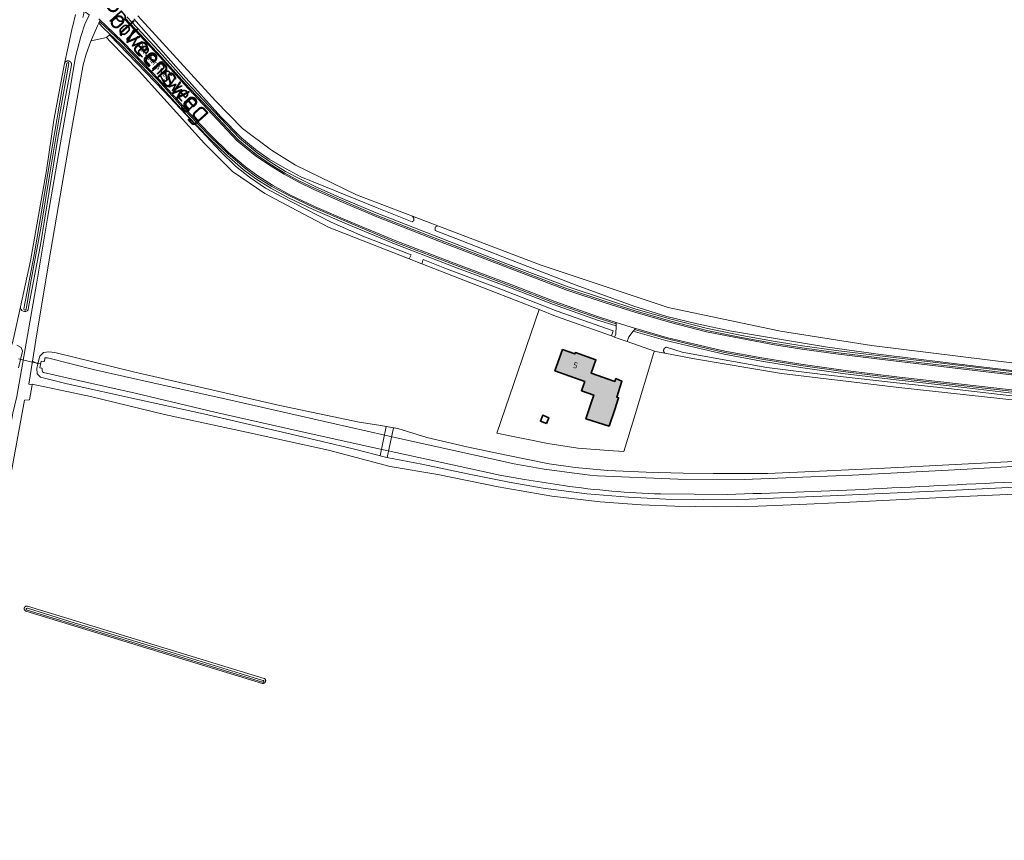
# Model space of a CAD drawing. Header units: metres. Extents: x 200031 to 204075, y 460125 to 464703.
# Tile 148 of 178: x 202494 to 202792, y 463139 to 463388. Entities that reach past the tile are written whole.
import ezdxf
from ezdxf.enums import TextEntityAlignment as Align

# ---------------------------------------------------------------- set-up
doc = ezdxf.new("R2010")
doc.units = ezdxf.units.M
doc.header["$LTSCALE"] = 2
for name, color, linetype, lineweight in [('B-WE-GR-GRAS-GV', 253, 'Continuous', 13), ('B-WE-KW-KUNSTWERK-GV', 253, 'Continuous', 18), ('B-WE-KW-KUNSTWERK_DUIKER-G', 253, 'Continuous', 18), ('B-WE-OG-BEBOUWING-GV', 253, 'Continuous', 35), ('B-WE-OG-BEBOUWING-T18', 253, 'Continuous', 18), ('B-WE-OG-BEBOUWING_SCHUUR-GV', 253, 'Continuous', 35), ('B-WE-OG-TERREIN_CULTUURSCHEIDING-GV', 253, 'Continuous', 18), ('B-WE-OG-TERREIN_ERF-GV', 253, 'Continuous', 18), ('B-WE-OG-TOPOGRAFIE-T18', 250, 'Continuous', 18), ('B-WE-OG-TOPOGRAFIE-T25_2000', 250, 'Continuous', 18), ('B-WE-OG-TOPOGRAFIE-T25_2500', 250, 'Continuous', 18), ('B-WE-OG-WATER_GREPPEL-GV', 253, 'Continuous', 18), ('B-WE-OG-WATER_SLOOT-GV', 253, 'Continuous', 18), ('B-WE-OG-WEG-GV', 253, 'Continuous', 18), ('B-WE-VH-VERHARDING_ASFALT-GV', 253, 'Continuous', 18), ('B-WE-VH-VERHARDING_BEDRIJFSVLOERPLAAT-GV', 253, 'Continuous', 18), ('B-WE-VH-VERHARDING_BETON-A', 254, 'Continuous', 25), ('B-WE-VH-VERHARDING_BETONSTRAATSTEEN-GV', 253, 'Continuous', 18), ('B-WE-VH-VERHARDING_GRASBETONSTEEN-GV', 253, 'Continuous', 18)]:
    doc.layers.add(name, color=color, linetype=linetype, lineweight=lineweight)
doc.styles.add('NLCS-ISO-M1000-T18', font='NLCS-ISO.ttf', dxfattribs={"height": 1.8})
doc.styles.add('NLCS-ISO-M2000-T25', font='NLCS-ISO.ttf', dxfattribs={"height": 5})
doc.styles.add('NLCS-ISO-M2500-T25', font='NLCS-ISO.ttf', dxfattribs={"height": 6.25})

msp = doc.modelspace()

# ---------------------------------------------------------------- hatches: boundary and pattern name
at = {"layer": 'B-WE-VH-VERHARDING_BETON-A'}
h = msp.add_hatch(color=256, dxfattribs=at)
h.dxf.hatch_style = 1
h.paths.add_polyline_path([(202664.612, 463278.359), (202663.603, 463275.523), (202667.32, 463274.2), (202666.641, 463272.123), (202664.932, 463267.027), (202671.955, 463264.841), (202673.688, 463269.845), (202674.838, 463273.419), (202674.298, 463273.614), (202675.828, 463278.39), (202674.014, 463279.207), (202673.687, 463278.285), (202666.552, 463280.825), (202667.984, 463284.846), (202661.741, 463287.068), (202661.601, 463286.675), (202657.866, 463288.004), (202655.578, 463281.576)])

# ---------------------------------------------------------------- linework, layer by layer
at = {"layer": 'B-WE-GR-GRAS-GV', "flags": 128}
for points in [[(202328.299, 463418.343), (202306.878, 463361.413), (202320.35, 463354.793), (202337.318, 463346.624), (202349.48, 463340.877), (202356.058, 463337.93), (202355.373, 463335.871), (202366.465, 463331.046), (202376.58, 463327.337), (202394.599, 463320.711), (202411.293, 463314.932), (202436.853, 463306.02), (202452.269, 463300.503), (202466.746, 463296.051), (202473.793, 463293.827), (202483.968, 463291.168), (202491.255, 463289.614), (202491.825, 463292.288), (202493.748, 463300.962)], [(202493.748, 463300.962), (202496.821, 463314.823), (202498.715, 463325.752), (202501.581, 463342.203), (202503.889, 463357.443), (202506.332, 463370.846), (202507.09, 463374.542), (202508.14, 463379.661), (202509.433, 463385.376), (202509.484, 463385.6), (202510.354, 463389.388)], [(202529.265, 463388.969), (202552.794, 463363.278), (202560.933, 463354.921), (202569.727, 463348.329), (202577.003, 463343.831), (202595.524, 463334.835), (202612.401, 463328.406), (202620.134, 463325.46), (202651.087, 463313.669), (202689.848, 463300.704), (202723.847, 463293.56), (202751.363, 463289.195), (202794.755, 463283.903)], [(202795.813, 463272.526), (202759.698, 463276.495), (202724.111, 463280.728), (202697.785, 463285.226), (202688.861, 463286.88), (202685.977, 463287.415), (202685.664, 463287.525), (202685.542, 463287.122), (202679.531, 463267.351), (202676.451, 463257.142), (202671.807, 463257.399), (202662.515, 463258.101), (202653.439, 463259.549), (202637.991, 463262.64), (202650.79, 463300.077), (202628.465, 463308.774), (202615.299, 463313.921), (202611.433, 463315.432), (202587.192, 463324.909), (202577.4, 463330.073), (202567.743, 463335.232), (202557.953, 463341.847), (202549.486, 463350.313), (202529.643, 463372.274), (202520.999, 463381.122), (202519.828, 463382.472), (202515.101, 463381.433), (202515.054, 463381.304), (202513.657, 463377.422), (202512.769, 463374.216), (202511.413, 463366.788), (202509.263, 463355.047), (202506.378, 463338.075), (202502.329, 463314.496), (202498.437, 463290.856), (202497.398, 463284.471), (202499.024, 463283.69), (202499.635, 463286.029), (202500.754, 463287.078), (202502.353, 463287.273), (202504.127, 463287.078), (202527.992, 463281.258), (202572.311, 463271.099), (202596.251, 463266.009), (202602.286, 463265.073), (202607.957, 463264.064), (202616.81, 463261.392), (202628.851, 463258.553), (202640.884, 463256.005), (202653.774, 463253.41), (202661.706, 463252.273), (202671.616, 463251.369), (202683.224, 463250.908), (202694.342, 463250.572), (202703.425, 463250.478), (202720.011, 463250.481), (202735.706, 463251.163), (202755.355, 463252.087), (202774.858, 463253.095), (202804.423, 463254.565)], [(202804.852, 463246.792), (202774.91, 463245.279), (202738.873, 463243.705), (202714.367, 463242.733), (202700.514, 463242.624), (202689.15, 463242.702), (202677.85, 463243.327), (202665.174, 463244.308), (202651.96, 463245.985), (202641.736, 463247.808), (202629.05, 463250.349), (202615.248, 463253.312), (202604.675, 463255.319), (202594.435, 463257.979), (202575.694, 463262.418), (202549.144, 463268.512), (202529.762, 463272.729), (202507.877, 463277.629), (202499.762, 463279.605), (202498.765, 463280.66), (202498.66, 463282.295), (202499.024, 463283.69), (202497.398, 463284.471), (202496.268, 463277.531), (202497.273, 463277.296), (202497.307, 463277.501), (202514.939, 463273.737), (202537.399, 463268.281), (202562.147, 463263.013), (202586.999, 463257.497), (202605.724, 463252.625), (202620.154, 463250.218), (202638.364, 463246.42), (202654.619, 463243.658), (202669.297, 463241.879), (202681.677, 463240.957), (202691.915, 463240.579), (202704.393, 463240.387), (202717.078, 463240.62), (202729.575, 463241.136), (202742.781, 463241.685), (202776.813, 463243.369), (202796.902, 463244.321)], [(202796.902, 463244.321), (202776.813, 463243.369), (202742.781, 463241.685), (202729.575, 463241.136), (202717.078, 463240.62), (202704.393, 463240.387), (202691.915, 463240.579), (202681.677, 463240.957), (202669.297, 463241.879), (202654.619, 463243.658), (202638.364, 463246.42), (202620.154, 463250.218), (202605.724, 463252.625), (202586.999, 463257.497), (202562.147, 463263.013), (202537.399, 463268.281), (202514.939, 463273.737), (202497.307, 463277.501), (202497.273, 463277.296), (202496.509, 463272.748), (202495.011, 463272.631), (202469.777, 463135.629)]]:
    msp.add_lwpolyline(points, dxfattribs=at)
msp.add_lwpolyline([(202567.529, 463188.464), (202567.579, 463188.438), (202567.627, 463188.408), (202567.673, 463188.376), (202567.716, 463188.34), (202567.757, 463188.301), (202567.795, 463188.259), (202567.83, 463188.214), (202567.862, 463188.168), (202567.89, 463188.119), (202567.915, 463188.068), (202567.936, 463188.016), (202567.954, 463187.962), (202567.967, 463187.907), (202567.977, 463187.851), (202567.983, 463187.795), (202567.984, 463187.739), (202567.982, 463187.682), (202567.976, 463187.626), (202567.966, 463187.57), (202567.951, 463187.516), (202567.933, 463187.462), (202567.912, 463187.41), (202567.886, 463187.359), (202567.858, 463187.311), (202567.825, 463187.264), (202567.79, 463187.22), (202567.751, 463187.179), (202567.71, 463187.14), (202567.666, 463187.105), (202567.62, 463187.072), (202567.571, 463187.043), (202567.521, 463187.018), (202567.469, 463186.996), (202567.415, 463186.978), (202567.361, 463186.964), (202567.305, 463186.953), (202567.249, 463186.947), (202567.193, 463186.944), (202567.136, 463186.946), (202567.08, 463186.951), (202567.067, 463186.953), (202495.392, 463208.827), (202495.34, 463208.848), (202495.29, 463208.874), (202495.242, 463208.902), (202495.195, 463208.934), (202495.152, 463208.969), (202495.11, 463209.008), (202495.072, 463209.049), (202495.036, 463209.092), (202495.004, 463209.139), (202494.975, 463209.187), (202494.95, 463209.237), (202494.928, 463209.289), (202494.91, 463209.342), (202494.896, 463209.397), (202494.886, 463209.452), (202494.88, 463209.508), (202494.877, 463209.564), (202494.879, 463209.62), (202494.885, 463209.676), (202494.894, 463209.732), (202494.908, 463209.786), (202494.925, 463209.84), (202494.946, 463209.892), (202494.971, 463209.942), (202494.999, 463209.991), (202495.031, 463210.037), (202495.066, 463210.082), (202495.104, 463210.123), (202495.145, 463210.162), (202495.188, 463210.197), (202495.234, 463210.23), (202495.282, 463210.259), (202495.332, 463210.285), (202495.384, 463210.307), (202495.437, 463210.325), (202495.491, 463210.34), (202495.547, 463210.35), (202495.603, 463210.357), (202495.659, 463210.36), (202495.715, 463210.359), (202495.771, 463210.353), (202495.826, 463210.344), (202495.854, 463210.338)], close=True, dxfattribs=at)
at = {"layer": 'B-WE-KW-KUNSTWERK-GV', "flags": 128}
msp.add_lwpolyline([(202604.675, 463255.319), (202604.752, 463255.304), (202606.7, 463264.288), (202604.444, 463264.689), (202602.629, 463255.85)], close=True, dxfattribs=at)
at = {"layer": 'B-WE-KW-KUNSTWERK_DUIKER-G', "flags": 128}
msp.add_lwpolyline([(202493.193, 463285.142), (202496.491, 463284.414), (202499.792, 463283.685)], dxfattribs=at)
at = {"layer": 'B-WE-OG-BEBOUWING-GV', "flags": 128}
msp.add_lwpolyline([(202664.612, 463278.359), (202663.603, 463275.523), (202667.32, 463274.2), (202666.641, 463272.123), (202664.932, 463267.027), (202671.955, 463264.841), (202673.688, 463269.845), (202674.838, 463273.419), (202674.298, 463273.614), (202675.828, 463278.39), (202674.014, 463279.207), (202673.687, 463278.285), (202666.552, 463280.825), (202667.984, 463284.846), (202661.741, 463287.068), (202661.601, 463286.675), (202657.866, 463288.004), (202655.578, 463281.576)], close=True, dxfattribs=at)
at = {"layer": 'B-WE-OG-BEBOUWING_SCHUUR-GV', "flags": 128}
msp.add_lwpolyline([(202652.959, 463265.575), (202653.686, 463267.342), (202651.894, 463268.079), (202651.167, 463266.312)], close=True, dxfattribs=at)
at = {"layer": 'B-WE-OG-TERREIN_CULTUURSCHEIDING-GV', "flags": 128}
msp.add_lwpolyline([(202537.269, 463366.124), (202547.018, 463355.713), (202554.282, 463347.895), (202558.875, 463343.505), (202563.064, 463340.167), (202567.959, 463336.877), (202573.045, 463334.082), (202579.926, 463330.559), (202587.848, 463326.585), (202597.445, 463322.352), (202611.987, 463316.625), (202611.433, 463315.432), (202615.299, 463313.921), (202615.709, 463315.287), (202622.725, 463312.452), (202639.227, 463306.274), (202656.287, 463299.656), (202673.202, 463293.694), (202672.703, 463292.093), (202673.607, 463291.774), (202673.955, 463292.684), (202674.082, 463295.177), (202673.838, 463295.253), (202668.466, 463296.927), (202655.145, 463301.59), (202642.129, 463306.625), (202626.059, 463312.65), (202606.984, 463319.967), (202593.131, 463325.756), (202582.325, 463330.414), (202574.872, 463333.944), (202569.558, 463336.874), (202565.011, 463339.711), (202561.201, 463342.539), (202556.195, 463346.803), (202550.881, 463351.962), (202544.077, 463358.974), (202535.11, 463368.978), (202527.267, 463377.115), (202524.011, 463380.473), (202518.905, 463385.323), (202517.447, 463386.742), (202517.093, 463385.96), (202515.322, 463382.048), (202515.101, 463381.433), (202519.828, 463382.472), (202520.647, 463383.256)], close=True, dxfattribs=at)
for points in [[(202525.921, 463388.662), (202530.462, 463383.824), (202536.629, 463377.232), (202544.012, 463368.959), (202552.472, 463359.911), (202560.015, 463351.944), (202565.43, 463347.562), (202569.679, 463344.611), (202574.035, 463341.935), (202578.291, 463339.646), (202583.173, 463337.289), (202591.163, 463333.72), (202601.474, 463329.334), (202621.285, 463321.563), (202640.729, 463314.07), (202659.528, 463306.927), (202670.823, 463303.195), (202680.07, 463300.248), (202690.789, 463297.152), (202701.713, 463294.379), (202712.119, 463292.269), (202722.217, 463290.432), (202730.507, 463289.093), (202740.697, 463287.662), (202756.472, 463285.803), (202776.864, 463283.383), (202802.361, 463280.359)], [(202799.708, 463280.947), (202773.839, 463284.107), (202754.205, 463286.522), (202738.092, 463288.742), (202722.946, 463291.248), (202709.059, 463293.592), (202698.599, 463295.742), (202689.482, 463298.001), (202679.494, 463301.074), (202661.946, 463307.43), (202641.564, 463315.4), (202627.353, 463320.935), (202619.312, 463324.041), (202619.312, 463324.879), (202619.441, 463325.163), (202620.134, 463325.46), (202612.401, 463328.406), (202612.796, 463327.75), (202612.796, 463327.09), (202612.309, 463326.69), (202601.716, 463330.875), (202585.632, 463337.441), (202578.651, 463340.318), (202573.09, 463343.26), (202569.019, 463345.57), (202564.909, 463348.525), (202560.664, 463352.08), (202554.404, 463358.4), (202543.011, 463371.134), (202528.104, 463388.116)], [(202802.545, 463273.802), (202778.508, 463276.561), (202759.814, 463278.679), (202743.424, 463280.641), (202729.875, 463282.572), (202718.081, 463284.48), (202706.754, 463286.553), (202697.736, 463288.667), (202689.12, 463290.713), (202679.262, 463293.533), (202677.892, 463291.791), (202677.415, 463290.432), (202685.664, 463287.525), (202685.977, 463287.415), (202688.861, 463286.88), (202688.811, 463286.92), (202688.765, 463286.963), (202688.721, 463287.009), (202688.68, 463287.058), (202688.642, 463287.109), (202688.608, 463287.163), (202688.577, 463287.218), (202688.55, 463287.275), (202688.526, 463287.334), (202688.506, 463287.394), (202688.49, 463287.456), (202688.477, 463287.518), (202688.469, 463287.581), (202688.465, 463287.644), (202688.464, 463287.708), (202688.468, 463287.771), (202688.476, 463287.834), (202688.487, 463287.897), (202688.503, 463287.958), (202688.522, 463288.019), (202688.545, 463288.078), (202688.572, 463288.135), (202688.603, 463288.191), (202688.636, 463288.245), (202688.673, 463288.296), (202688.714, 463288.345), (202688.757, 463288.392), (202688.803, 463288.435), (202688.852, 463288.476), (202688.903, 463288.514), (202688.957, 463288.548), (202689.012, 463288.578), (202689.07, 463288.606), (202689.129, 463288.629), (202689.189, 463288.649), (202689.25, 463288.665), (202689.313, 463288.677), (202689.366, 463288.684), (202694.056, 463287.232), (202704.532, 463285.295), (202719.691, 463282.545), (202736.716, 463280.433), (202757.136, 463278.1), (202773.031, 463276.405), (202790.413, 463274.364), (202810.341, 463272.199)]]:
    msp.add_lwpolyline(points, dxfattribs=at)
at = {"layer": 'B-WE-OG-TERREIN_ERF-GV', "flags": 128}
for points in [[(202650.79, 463300.077), (202637.991, 463262.64), (202653.439, 463259.549), (202662.515, 463258.101), (202671.807, 463257.399), (202676.451, 463257.142), (202679.531, 463267.351), (202685.542, 463287.122), (202685.664, 463287.525), (202677.415, 463290.432), (202674.757, 463291.369), (202673.607, 463291.774), (202672.703, 463292.093), (202655.705, 463298.084)], [(202664.612, 463278.359), (202655.578, 463281.576), (202657.866, 463288.004), (202661.601, 463286.675), (202661.741, 463287.068), (202667.984, 463284.846), (202666.552, 463280.825), (202673.687, 463278.285), (202674.014, 463279.207), (202675.828, 463278.39), (202674.298, 463273.614), (202674.838, 463273.419), (202673.688, 463269.845), (202671.955, 463264.841), (202664.932, 463267.027), (202666.641, 463272.123), (202667.32, 463274.2), (202663.603, 463275.523)]]:
    msp.add_lwpolyline(points, close=True, dxfattribs=at)
at = {"layer": 'B-WE-OG-WATER_GREPPEL-GV', "flags": 128}
for points in [[(202537.269, 463366.124), (202520.647, 463383.256), (202519.828, 463382.472), (202520.999, 463381.122), (202529.643, 463372.274), (202549.486, 463350.313), (202557.953, 463341.847), (202567.743, 463335.232), (202577.4, 463330.073), (202587.192, 463324.909), (202611.433, 463315.432), (202611.987, 463316.625), (202597.445, 463322.352), (202587.848, 463326.585), (202579.926, 463330.559), (202573.045, 463334.082), (202567.959, 463336.877), (202563.064, 463340.167), (202558.875, 463343.505), (202554.282, 463347.895), (202547.018, 463355.713)], [(202650.79, 463300.077), (202655.705, 463298.084), (202672.703, 463292.093), (202673.202, 463293.694), (202656.287, 463299.656), (202639.227, 463306.274), (202622.725, 463312.452), (202615.709, 463315.287), (202615.299, 463313.921), (202628.465, 463308.774)]]:
    msp.add_lwpolyline(points, close=True, dxfattribs=at)
for points in [[(202507.794, 463374.675), (202506.493, 463367.654), (202503.136, 463348.026), (202500.33, 463330.843), (202497.858, 463316.684), (202494.794, 463300.361)], [(202496.772, 463308.001), (202499.991, 463325.314), (202502.556, 463340.716), (202505.7, 463359.481), (202508.356, 463374.541)], [(202495.474, 463300.248), (202496.772, 463308.001)], [(202810.341, 463272.199), (202790.413, 463274.364), (202773.031, 463276.405), (202757.136, 463278.1), (202736.716, 463280.433), (202719.691, 463282.545), (202704.532, 463285.295), (202694.056, 463287.232), (202689.366, 463288.684), (202689.313, 463288.677), (202689.25, 463288.665), (202689.189, 463288.649), (202689.129, 463288.629), (202689.07, 463288.606), (202689.012, 463288.578), (202688.957, 463288.548), (202688.903, 463288.514), (202688.852, 463288.476), (202688.803, 463288.435), (202688.757, 463288.392), (202688.714, 463288.345), (202688.673, 463288.296), (202688.636, 463288.245), (202688.603, 463288.191), (202688.572, 463288.135), (202688.545, 463288.078), (202688.522, 463288.019), (202688.503, 463287.958), (202688.487, 463287.897), (202688.476, 463287.834), (202688.468, 463287.771), (202688.464, 463287.708), (202688.465, 463287.644), (202688.469, 463287.581), (202688.477, 463287.518), (202688.49, 463287.456), (202688.506, 463287.394), (202688.526, 463287.334), (202688.55, 463287.275), (202688.577, 463287.218), (202688.608, 463287.163), (202688.642, 463287.109), (202688.68, 463287.058), (202688.721, 463287.009), (202688.765, 463286.963), (202688.811, 463286.92), (202688.861, 463286.88), (202697.785, 463285.226), (202724.111, 463280.728), (202759.698, 463276.495), (202795.813, 463272.526)], [(202495.732, 463209.079), (202510.94, 463204.461), (202539.076, 463195.928), (202567.053, 463187.357)], [(202567.143, 463187.861), (202560.235, 463189.979), (202536.651, 463197.237), (202510.03, 463205.276), (202495.905, 463209.715)]]:
    msp.add_lwpolyline(points, dxfattribs=at)
at = {"layer": 'B-WE-OG-WATER_GREPPEL-GV'}
for points in [[(202508.356, 463374.541, 0.8648173), (202507.794, 463374.675)], [(202494.794, 463300.361, 1.0975638), (202495.474, 463300.248)], [(202495.905, 463209.715, 1.0636132), (202495.732, 463209.079)], [(202567.053, 463187.357, 1.2389901), (202567.143, 463187.861)]]:
    msp.add_lwpolyline(points, format="xyb", dxfattribs=at)
at = {"layer": 'B-WE-OG-WATER_SLOOT-GV', "flags": 128}
for points in [[(202528.104, 463388.116), (202543.011, 463371.134), (202554.404, 463358.4), (202560.664, 463352.08), (202564.909, 463348.525), (202569.019, 463345.57), (202573.09, 463343.26), (202578.651, 463340.318), (202585.632, 463337.441), (202601.716, 463330.875), (202612.309, 463326.69), (202612.796, 463327.09), (202612.796, 463327.75), (202612.401, 463328.406), (202595.524, 463334.835), (202577.003, 463343.831), (202569.727, 463348.329), (202560.933, 463354.921), (202552.794, 463363.278), (202529.265, 463388.969)], [(202496.067, 463299.972), (202496.217, 463300.774), (202499.781, 463319.666), (202505.036, 463351.998), (202509.218, 463374.144), (202509.223, 463374.189), (202509.226, 463374.255), (202509.226, 463374.321), (202509.221, 463374.386), (202509.212, 463374.452), (202509.2, 463374.516), (202509.183, 463374.58), (202509.163, 463374.643), (202509.139, 463374.704), (202509.111, 463374.764), (202509.08, 463374.822), (202509.045, 463374.878), (202509.007, 463374.931), (202508.966, 463374.983), (202508.921, 463375.031), (202508.874, 463375.077), (202508.824, 463375.12), (202508.772, 463375.16), (202508.717, 463375.197), (202508.66, 463375.23), (202508.601, 463375.26), (202508.541, 463375.286), (202508.479, 463375.308), (202508.416, 463375.327), (202508.351, 463375.341), (202508.286, 463375.352), (202508.221, 463375.359), (202508.155, 463375.362), (202508.089, 463375.36), (202508.024, 463375.355), (202507.958, 463375.346), (202507.894, 463375.333), (202507.83, 463375.316), (202507.768, 463375.295), (202507.707, 463375.271), (202507.647, 463375.242), (202507.59, 463375.21), (202507.534, 463375.175), (202507.48, 463375.137), (202507.43, 463375.095), (202507.381, 463375.05), (202507.336, 463375.003), (202507.293, 463374.952), (202507.254, 463374.9), (202507.218, 463374.845), (202507.185, 463374.787), (202507.156, 463374.728), (202507.13, 463374.668), (202507.108, 463374.606), (202507.09, 463374.542), (202506.332, 463370.846), (202503.889, 463357.443), (202501.581, 463342.203), (202498.715, 463325.752), (202496.821, 463314.823), (202493.748, 463300.962)], [(202494.794, 463300.361), (202497.858, 463316.684), (202500.33, 463330.843), (202503.136, 463348.026), (202506.493, 463367.654), (202507.794, 463374.675)], [(202508.356, 463374.541), (202505.7, 463359.481), (202502.556, 463340.716), (202499.991, 463325.314), (202496.772, 463308.001), (202495.474, 463300.248)], [(202794.755, 463283.903), (202751.363, 463289.195), (202723.847, 463293.56), (202689.848, 463300.704), (202651.087, 463313.669), (202620.134, 463325.46), (202619.441, 463325.163), (202619.312, 463324.879), (202619.312, 463324.041), (202627.353, 463320.935), (202641.564, 463315.4), (202661.946, 463307.43), (202679.494, 463301.074), (202689.482, 463298.001), (202698.599, 463295.742), (202709.059, 463293.592), (202722.946, 463291.248), (202738.092, 463288.742), (202754.205, 463286.522), (202773.839, 463284.107), (202799.708, 463280.947)], [(202493.141, 463282.482), (202494.327, 463287.52), (202493.981, 463288.6), (202492.616, 463289.324)], [(202804.423, 463254.565), (202774.858, 463253.095), (202755.355, 463252.087), (202735.706, 463251.163), (202720.011, 463250.481), (202703.425, 463250.478), (202694.342, 463250.572), (202683.224, 463250.908), (202671.616, 463251.369), (202661.706, 463252.273), (202653.774, 463253.41), (202640.884, 463256.005), (202628.851, 463258.553), (202616.81, 463261.392), (202607.957, 463264.064), (202602.286, 463265.073), (202596.251, 463266.009), (202572.311, 463271.099), (202527.992, 463281.258), (202504.127, 463287.078), (202502.353, 463287.273), (202500.754, 463287.078), (202499.635, 463286.029), (202499.024, 463283.69), (202498.66, 463282.295), (202498.765, 463280.66), (202499.762, 463279.605), (202507.877, 463277.629), (202529.762, 463272.729), (202549.144, 463268.512), (202575.694, 463262.418), (202594.435, 463257.979), (202604.675, 463255.319), (202615.248, 463253.312), (202629.05, 463250.349), (202641.736, 463247.808), (202651.96, 463245.985), (202665.174, 463244.308), (202677.85, 463243.327), (202689.15, 463242.702), (202700.514, 463242.624), (202714.367, 463242.733), (202738.873, 463243.705), (202774.91, 463245.279), (202804.852, 463246.792)], [(202501.033, 463284.707), (202501.112, 463285.23)], [(202501.112, 463285.23), (202501.033, 463284.707)], [(202501.519, 463285.511), (202501.933, 463285.449), (202516.295, 463281.835), (202534.181, 463277.848), (202556.56, 463272.849), (202588.049, 463265.695), (202609.433, 463260.842), (202631.86, 463255.908)], [(202631.86, 463255.908), (202609.433, 463260.842), (202588.049, 463265.695), (202556.56, 463272.849), (202534.181, 463277.848), (202516.295, 463281.835), (202501.933, 463285.449), (202501.519, 463285.511)], [(202500.104, 463282.368), (202499.586, 463282.478), (202499.977, 463284.511), (202500.765, 463284.405)], [(202500.765, 463284.405), (202499.977, 463284.511), (202499.586, 463282.478), (202500.104, 463282.368)], [(202500.279, 463281.542), (202500.303, 463282.14)], [(202500.303, 463282.14), (202500.279, 463281.542)], [(202658.167, 463246.811), (202646.32, 463248.633), (202638.869, 463249.93), (202621.364, 463253.842), (202600.456, 463258.374), (202577.265, 463263.472), (202552.594, 463269.025), (202528.469, 463274.76), (202511.264, 463278.646), (202500.726, 463281.044)], [(202500.726, 463281.044), (202511.264, 463278.646), (202528.469, 463274.76), (202552.594, 463269.025), (202577.265, 463263.472), (202600.456, 463258.374), (202621.364, 463253.842), (202638.869, 463249.93), (202646.32, 463248.633), (202658.167, 463246.811)], [(202668.403, 463249.766), (202692.801, 463248.806), (202712.86, 463248.674), (202745.61, 463249.969), (202780.337, 463251.803), (202797.567, 463252.8), (202818.356, 463253.408), (202846.78, 463254.86), (202866.483, 463255.947)], [(202866.483, 463255.947), (202846.78, 463254.86), (202818.356, 463253.408), (202797.567, 463252.8), (202780.337, 463251.803), (202745.61, 463249.969), (202712.86, 463248.674), (202692.801, 463248.806), (202668.403, 463249.766)], [(202707.788, 463244.093), (202687.51, 463244.292)], [(202687.51, 463244.292), (202707.788, 463244.093)], [(202567.053, 463187.357), (202539.076, 463195.928), (202510.94, 463204.461), (202495.732, 463209.079)], [(202495.905, 463209.715), (202510.03, 463205.276), (202536.651, 463197.237), (202560.235, 463189.979)], [(202560.235, 463189.979), (202567.143, 463187.861)]]:
    msp.add_lwpolyline(points, dxfattribs=at)
at = {"layer": 'B-WE-OG-WATER_SLOOT-GV'}
for points in [[(202507.794, 463374.675, -0.8648173), (202508.356, 463374.541)], [(202493.748, 463300.962, 0.7379588), (202496.067, 463299.972)], [(202495.474, 463300.248, -1.0975638), (202494.794, 463300.361)], [(202501.112, 463285.23, -0.4470588), (202501.519, 463285.511)], [(202501.519, 463285.511, 0.4470588), (202501.112, 463285.23)], [(202500.303, 463282.14, 0.4347322), (202500.104, 463282.368)], [(202500.104, 463282.368, -0.4347322), (202500.303, 463282.14)], [(202500.765, 463284.405, 0.4319381), (202501.033, 463284.707)], [(202501.033, 463284.707, -0.4319381), (202500.765, 463284.405)], [(202500.726, 463281.044, -0.3287822), (202500.279, 463281.542)], [(202500.279, 463281.542, 0.3287822), (202500.726, 463281.044)], [(202631.86, 463255.908, 0.034654), (202668.403, 463249.766)], [(202668.403, 463249.766, -0.034654), (202631.86, 463255.908)], [(202687.51, 463244.292, -0.0281279), (202658.167, 463246.811)], [(202658.167, 463246.811, 0.0281279), (202687.51, 463244.292)], [(202794.346, 463247.882, 0.0008795), (202749.082, 463245.676)], [(202749.082, 463245.676, -0.0008795), (202794.346, 463247.882)], [(202749.082, 463245.676, -0.0017689), (202707.788, 463244.093)], [(202707.788, 463244.093, 0.0017689), (202749.082, 463245.676)], [(202495.732, 463209.079, -1.0636132), (202495.905, 463209.715)], [(202567.143, 463187.861, -1.2389901), (202567.053, 463187.357)]]:
    msp.add_lwpolyline(points, format="xyb", dxfattribs=at)
at = {"layer": 'B-WE-OG-WATER_SLOOT-GV', "flags": 128}
msp.add_lwpolyline([(202567.529, 463188.464), (202495.854, 463210.338), (202495.826, 463210.344), (202495.771, 463210.353), (202495.715, 463210.359), (202495.659, 463210.36), (202495.603, 463210.357), (202495.547, 463210.35), (202495.491, 463210.34), (202495.437, 463210.325), (202495.384, 463210.307), (202495.332, 463210.285), (202495.282, 463210.259), (202495.234, 463210.23), (202495.188, 463210.197), (202495.145, 463210.162), (202495.104, 463210.123), (202495.066, 463210.082), (202495.031, 463210.037), (202494.999, 463209.991), (202494.971, 463209.942), (202494.946, 463209.892), (202494.925, 463209.84), (202494.908, 463209.786), (202494.894, 463209.732), (202494.885, 463209.676), (202494.879, 463209.62), (202494.877, 463209.564), (202494.88, 463209.508), (202494.886, 463209.452), (202494.896, 463209.397), (202494.91, 463209.342), (202494.928, 463209.289), (202494.95, 463209.237), (202494.975, 463209.187), (202495.004, 463209.139), (202495.036, 463209.092), (202495.072, 463209.049), (202495.11, 463209.008), (202495.152, 463208.969), (202495.195, 463208.934), (202495.242, 463208.902), (202495.29, 463208.874), (202495.34, 463208.848), (202495.392, 463208.827), (202567.067, 463186.953), (202567.08, 463186.951), (202567.136, 463186.946), (202567.193, 463186.944), (202567.249, 463186.947), (202567.305, 463186.953), (202567.361, 463186.964), (202567.415, 463186.978), (202567.469, 463186.996), (202567.521, 463187.018), (202567.571, 463187.043), (202567.62, 463187.072), (202567.666, 463187.105), (202567.71, 463187.14), (202567.751, 463187.179), (202567.79, 463187.22), (202567.825, 463187.264), (202567.858, 463187.311), (202567.886, 463187.359), (202567.912, 463187.41), (202567.933, 463187.462), (202567.951, 463187.516), (202567.966, 463187.57), (202567.976, 463187.626), (202567.982, 463187.682), (202567.984, 463187.739), (202567.983, 463187.795), (202567.977, 463187.851), (202567.967, 463187.907), (202567.954, 463187.962), (202567.936, 463188.016), (202567.915, 463188.068), (202567.89, 463188.119), (202567.862, 463188.168), (202567.83, 463188.214), (202567.795, 463188.259), (202567.757, 463188.301), (202567.716, 463188.34), (202567.673, 463188.376), (202567.627, 463188.408), (202567.579, 463188.438)], close=True, dxfattribs=at)
at = {"layer": 'B-WE-OG-WEG-GV', "flags": 128}
for points in [[(202466.553, 463136.223), (202474.493, 463179.581), (202475.856, 463187.025), (202485.57, 463236.062), (202491.469, 463268.775), (202492.643, 463273.812), (202498.724, 463308.375), (202501.955, 463327.735), (202505.893, 463350.538), (202508.662, 463366.477), (202510.421, 463376.566), (202512.023, 463382.756), (202513.309, 463386.83), (202514.346, 463388.711), (202514.512, 463389.307), (202513.062, 463390.426), (202512.867, 463389.276), (202512.651, 463388.538)], [(202510.354, 463389.388), (202509.484, 463385.6), (202509.433, 463385.376), (202508.14, 463379.661), (202507.09, 463374.542), (202507.108, 463374.606), (202507.13, 463374.668), (202507.156, 463374.728), (202507.185, 463374.787), (202507.218, 463374.845), (202507.254, 463374.9), (202507.293, 463374.952), (202507.336, 463375.003), (202507.381, 463375.05), (202507.43, 463375.095), (202507.48, 463375.137), (202507.534, 463375.175), (202507.59, 463375.21), (202507.647, 463375.242), (202507.707, 463375.271), (202507.768, 463375.295), (202507.83, 463375.316), (202507.894, 463375.333), (202507.958, 463375.346), (202508.024, 463375.355), (202508.089, 463375.36), (202508.155, 463375.362), (202508.221, 463375.359), (202508.286, 463375.352), (202508.351, 463375.341), (202508.416, 463375.327), (202508.479, 463375.308), (202508.541, 463375.286), (202508.601, 463375.26), (202508.66, 463375.23), (202508.717, 463375.197), (202508.772, 463375.16), (202508.824, 463375.12), (202508.874, 463375.077), (202508.921, 463375.031), (202508.966, 463374.983), (202509.007, 463374.931), (202509.045, 463374.878), (202509.08, 463374.822), (202509.111, 463374.764), (202509.139, 463374.704), (202509.163, 463374.643), (202509.183, 463374.58), (202509.2, 463374.516), (202509.212, 463374.452), (202509.221, 463374.386), (202509.226, 463374.321), (202509.226, 463374.255), (202509.223, 463374.189), (202509.218, 463374.144), (202505.036, 463351.998), (202499.781, 463319.666), (202496.217, 463300.774), (202496.067, 463299.972)], [(202525.492, 463388.243), (202530.024, 463383.414), (202536.186, 463376.827), (202543.569, 463368.554), (202552.035, 463359.5), (202559.606, 463351.502), (202565.07, 463347.082), (202569.351, 463344.109), (202573.736, 463341.415), (202578.019, 463339.111), (202582.921, 463336.745), (202590.923, 463333.17), (202601.247, 463328.778), (202621.068, 463321.004), (202640.515, 463313.51), (202659.327, 463306.361), (202670.637, 463302.624), (202679.895, 463299.674), (202690.632, 463296.573), (202701.579, 463293.794), (202712.006, 463291.68), (202722.116, 463289.84), (202730.418, 463288.5), (202740.62, 463287.067), (202756.402, 463285.207), (202776.793, 463282.787), (202802.292, 463279.763)], [(202802.361, 463280.359), (202776.864, 463283.383), (202756.472, 463285.803), (202740.697, 463287.662), (202730.507, 463289.093), (202722.217, 463290.432), (202712.119, 463292.269), (202701.713, 463294.379), (202690.789, 463297.152), (202680.07, 463300.248), (202670.823, 463303.195), (202659.528, 463306.927), (202640.729, 463314.07), (202621.285, 463321.563), (202601.474, 463329.334), (202591.163, 463333.72), (202583.173, 463337.289), (202578.291, 463339.646), (202574.035, 463341.935), (202569.679, 463344.611), (202565.43, 463347.562), (202560.015, 463351.944), (202552.472, 463359.911), (202544.012, 463368.959), (202536.629, 463377.232), (202530.462, 463383.824), (202525.921, 463388.662)], [(202493.748, 463300.962), (202491.825, 463292.288)], [(202802.612, 463274.399), (202778.576, 463277.158), (202759.884, 463279.275), (202743.502, 463281.236), (202729.965, 463283.166), (202718.183, 463285.072), (202706.876, 463287.14), (202697.874, 463289.251), (202689.272, 463291.294), (202680.619, 463293.769), (202679.678, 463294.061), (202679.546, 463293.893), (202679.262, 463293.533), (202689.12, 463290.713), (202697.736, 463288.667), (202706.754, 463286.553), (202718.081, 463284.48), (202729.875, 463282.572), (202743.424, 463280.641), (202759.814, 463278.679), (202778.508, 463276.561), (202802.545, 463273.802)], [(202492.616, 463289.324), (202493.981, 463288.6), (202494.327, 463287.52), (202493.141, 463282.482)]]:
    msp.add_lwpolyline(points, dxfattribs=at)
msp.add_lwpolyline([(202524.434, 463380.9), (202519.321, 463385.756), (202517.71, 463387.323), (202517.622, 463387.13), (202517.447, 463386.742), (202518.905, 463385.323), (202524.011, 463380.473), (202527.267, 463377.115), (202535.11, 463368.978), (202544.077, 463358.974), (202550.881, 463351.962), (202556.195, 463346.803), (202561.201, 463342.539), (202565.011, 463339.711), (202569.558, 463336.874), (202574.872, 463333.944), (202582.325, 463330.414), (202593.131, 463325.756), (202606.984, 463319.967), (202626.059, 463312.65), (202642.129, 463306.625), (202655.145, 463301.59), (202668.466, 463296.927), (202673.838, 463295.253), (202674.082, 463295.177), (202674.103, 463295.589), (202674.114, 463295.796), (202668.654, 463297.497), (202655.353, 463302.153), (202642.343, 463307.186), (202626.272, 463313.211), (202607.207, 463320.524), (202593.366, 463326.309), (202582.572, 463330.96), (202575.146, 463334.479), (202569.861, 463337.392), (202565.35, 463340.207), (202561.575, 463343.009), (202556.599, 463347.247), (202551.305, 463352.386), (202544.515, 463359.383), (202535.55, 463369.387), (202527.698, 463377.532)], close=True, dxfattribs=at)
at = {"layer": 'B-WE-OG-WEG-GV'}
msp.add_lwpolyline([(202496.067, 463299.972, -0.7379588), (202493.748, 463300.962)], format="xyb", dxfattribs=at)
at = {"layer": 'B-WE-VH-VERHARDING_ASFALT-GV', "flags": 128}
for points in [[(202517.495, 463388.091), (202517.885, 463387.711), (202519.598, 463386.044), (202524.715, 463381.184), (202527.986, 463377.81), (202535.843, 463369.659), (202544.808, 463359.656), (202551.588, 463352.669), (202556.868, 463347.543), (202561.824, 463343.322), (202565.575, 463340.538), (202570.064, 463337.737), (202575.328, 463334.835), (202582.737, 463331.325), (202593.522, 463326.677), (202607.356, 463320.895), (202626.414, 463313.585), (202642.485, 463307.56), (202655.491, 463302.528), (202668.78, 463297.877), (202674.135, 463296.208), (202675.397, 463295.815), (202676.983, 463295.321), (202679.943, 463294.398), (202680.733, 463294.152), (202689.373, 463291.681), (202697.966, 463289.64), (202706.958, 463287.532), (202718.251, 463285.466), (202730.025, 463283.561), (202743.554, 463281.633), (202759.93, 463279.672), (202778.621, 463277.555), (202802.657, 463274.796)], [(202802.245, 463279.366), (202776.746, 463282.39), (202756.355, 463284.81), (202740.569, 463286.67), (202730.358, 463288.104), (202722.048, 463289.446), (202711.93, 463291.287), (202701.49, 463293.404), (202690.527, 463296.187), (202679.779, 463299.291), (202670.514, 463302.244), (202659.193, 463305.984), (202640.372, 463313.136), (202620.923, 463320.631), (202601.096, 463328.408), (202590.763, 463332.803), (202582.752, 463336.382), (202577.837, 463338.755), (202573.536, 463341.068), (202569.132, 463343.774), (202564.83, 463346.762), (202559.334, 463351.208), (202551.744, 463359.226), (202543.274, 463368.284), (202535.891, 463376.557), (202529.732, 463383.14), (202525.205, 463387.964)]]:
    msp.add_lwpolyline(points, dxfattribs=at)
at = {"layer": 'B-WE-VH-VERHARDING_BEDRIJFSVLOERPLAAT-GV', "flags": 128}
for points in [[(202514.346, 463388.711), (202513.309, 463386.83), (202512.023, 463382.756), (202510.421, 463376.566), (202508.662, 463366.477), (202505.893, 463350.538), (202501.955, 463327.735), (202498.724, 463308.375), (202492.643, 463273.812), (202491.469, 463268.775), (202485.57, 463236.062), (202475.856, 463187.025), (202474.493, 463179.581), (202466.553, 463136.223)], [(202469.777, 463135.629), (202495.011, 463272.631), (202496.509, 463272.748), (202497.273, 463277.296), (202496.268, 463277.531), (202497.398, 463284.471), (202498.437, 463290.856), (202502.329, 463314.496), (202506.378, 463338.075), (202509.263, 463355.047), (202511.413, 463366.788), (202512.769, 463374.216), (202513.657, 463377.422), (202515.054, 463381.304), (202515.101, 463381.433), (202515.322, 463382.048), (202517.093, 463385.96), (202517.447, 463386.742), (202517.622, 463387.13), (202517.71, 463387.323), (202517.885, 463387.711), (202517.495, 463388.091)]]:
    msp.add_lwpolyline(points, dxfattribs=at)
at = {"layer": 'B-WE-VH-VERHARDING_BETONSTRAATSTEEN-GV', "flags": 128}
msp.add_lwpolyline([(202679.546, 463293.893), (202679.678, 463294.061), (202679.943, 463294.398), (202676.983, 463295.321), (202675.397, 463295.815), (202674.135, 463296.208), (202674.114, 463295.796), (202674.103, 463295.589), (202674.082, 463295.177), (202673.955, 463292.684), (202673.607, 463291.774), (202674.757, 463291.369), (202677.415, 463290.432), (202677.892, 463291.791), (202679.262, 463293.533)], close=True, dxfattribs=at)
at = {"layer": 'B-WE-VH-VERHARDING_GRASBETONSTEEN-GV', "flags": 128}
msp.add_lwpolyline([(202544.808, 463359.656), (202535.843, 463369.659), (202527.986, 463377.81), (202524.715, 463381.184), (202519.598, 463386.044), (202517.885, 463387.711), (202517.71, 463387.323), (202519.321, 463385.756), (202524.434, 463380.9), (202527.698, 463377.532), (202535.55, 463369.387), (202544.515, 463359.383), (202551.305, 463352.386), (202556.599, 463347.247), (202561.575, 463343.009), (202565.35, 463340.207), (202569.861, 463337.392), (202575.146, 463334.479), (202582.572, 463330.96), (202593.366, 463326.309), (202607.207, 463320.524), (202626.272, 463313.211), (202642.343, 463307.186), (202655.353, 463302.153), (202668.654, 463297.497), (202674.114, 463295.796), (202674.135, 463296.208), (202668.78, 463297.877), (202655.491, 463302.528), (202642.485, 463307.56), (202626.414, 463313.585), (202607.356, 463320.895), (202593.522, 463326.677), (202582.737, 463331.325), (202575.328, 463334.835), (202570.064, 463337.737), (202565.575, 463340.538), (202561.824, 463343.322), (202556.868, 463347.543), (202551.588, 463352.669)], close=True, dxfattribs=at)
for points in [[(202525.205, 463387.964), (202529.732, 463383.14), (202535.891, 463376.557), (202543.274, 463368.284), (202551.744, 463359.226), (202559.334, 463351.208), (202564.83, 463346.762), (202569.132, 463343.774), (202573.536, 463341.068), (202577.837, 463338.755), (202582.752, 463336.382), (202590.763, 463332.803), (202601.096, 463328.408), (202620.923, 463320.631), (202640.372, 463313.136), (202659.193, 463305.984), (202670.514, 463302.244), (202679.779, 463299.291), (202690.527, 463296.187), (202701.49, 463293.404), (202711.93, 463291.287), (202722.048, 463289.446), (202730.358, 463288.104), (202740.569, 463286.67), (202756.355, 463284.81), (202776.746, 463282.39), (202802.245, 463279.366)], [(202802.292, 463279.763), (202776.793, 463282.787), (202756.402, 463285.207), (202740.62, 463287.067), (202730.418, 463288.5), (202722.116, 463289.84), (202712.006, 463291.68), (202701.579, 463293.794), (202690.632, 463296.573), (202679.895, 463299.674), (202670.637, 463302.624), (202659.327, 463306.361), (202640.515, 463313.51), (202621.068, 463321.004), (202601.247, 463328.778), (202590.923, 463333.17), (202582.921, 463336.745), (202578.019, 463339.111), (202573.736, 463341.415), (202569.351, 463344.109), (202565.07, 463347.082), (202559.606, 463351.502), (202552.035, 463359.5), (202543.569, 463368.554), (202536.186, 463376.827), (202530.024, 463383.414), (202525.492, 463388.243)], [(202802.657, 463274.796), (202778.621, 463277.555), (202759.93, 463279.672), (202743.554, 463281.633), (202730.025, 463283.561), (202718.251, 463285.466), (202706.958, 463287.532), (202697.966, 463289.64), (202689.373, 463291.681), (202680.733, 463294.152), (202679.943, 463294.398), (202679.678, 463294.061), (202680.619, 463293.769), (202689.272, 463291.294), (202697.874, 463289.251), (202706.876, 463287.14), (202718.183, 463285.072), (202729.965, 463283.166), (202743.502, 463281.236), (202759.884, 463279.275), (202778.576, 463277.158), (202802.612, 463274.399)]]:
    msp.add_lwpolyline(points, dxfattribs=at)

# ---------------------------------------------------------------- texts
at = {"layer": 'B-WE-OG-BEBOUWING-T18', "style": 'NLCS-ISO-M1000-T18'}
msp.add_text('5', height=1.8, rotation=340.4, dxfattribs=at).set_placement((202661.781, 463283.21), align=Align.MIDDLE)
at = {"layer": 'B-WE-OG-TOPOGRAFIE-T18', "style": 'NLCS-ISO-M1000-T18'}
msp.add_text('Polveensweg', height=1.8, rotation=311.9, dxfattribs=at).set_placement((202533.984, 463375.064), align=Align.MIDDLE)
at = {"layer": 'B-WE-OG-TOPOGRAFIE-T25_2000', "style": 'NLCS-ISO-M2000-T25'}
msp.add_text('Polveensweg', height=5, rotation=311.9, dxfattribs=at).set_placement((202533.984, 463375.064), align=Align.MIDDLE)
at = {"layer": 'B-WE-OG-TOPOGRAFIE-T25_2500', "style": 'NLCS-ISO-M2500-T25'}
msp.add_text('Polveensweg', height=6.25, rotation=311.9, dxfattribs=at).set_placement((202533.984, 463375.064), align=Align.MIDDLE)

doc.saveas('drawing.dxf')
